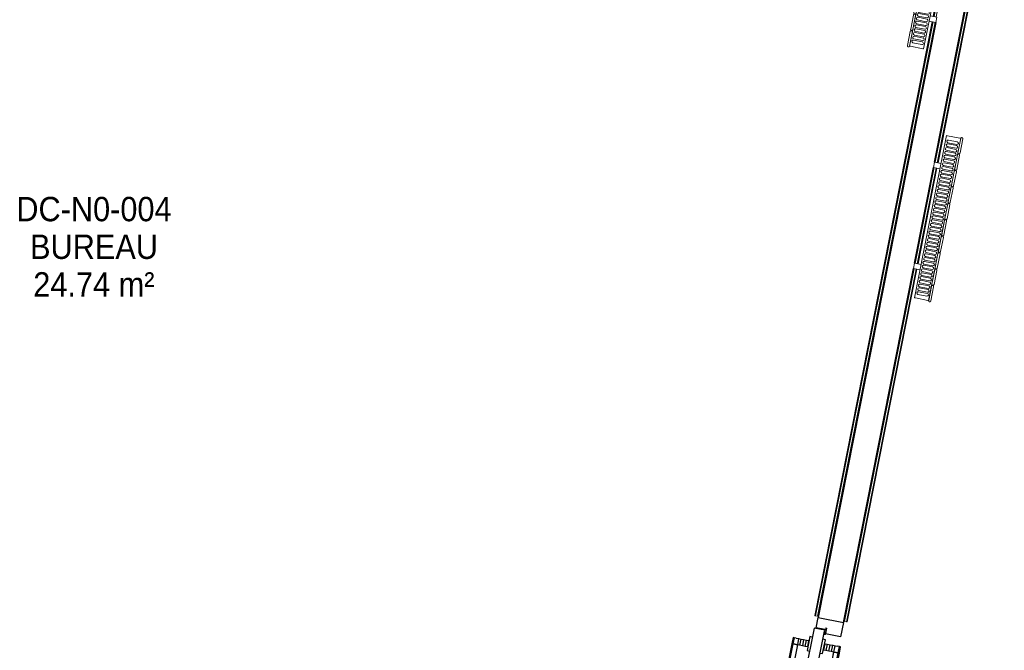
# Model space of a CAD drawing. Header units: millimetres. Extents: x 1293 to 60335, y -36590 to 4541.
# Tile 51 of 65: x 36813 to 40442, y -19299 to -16973. Entities that reach past the tile are written whole.
import ezdxf

# ---------------------------------------------------------------- set-up
doc = ezdxf.new("R2010")
doc.units = ezdxf.units.MM
for name, color, linetype, lineweight in [('A-AREA-IDEN', 7, 'Continuous', 30), ('A-DOOR', 7, 'Continuous', 25), ('A-FLOR-HRAL', 7, 'Continuous', 18), ('BATIEMENT', 7, 'Continuous', 18), ('BATIMENT', 7, 'Continuous', 25), ('ELEMENTS DETAILS', 7, 'Continuous', 18), ('EQP CVC', 7, 'Continuous', 18), ('EQP SPE', 7, 'Continuous', 18), ('SOLS', 7, 'Continuous', 25)]:
    doc.layers.add(name, color=color, linetype=linetype, lineweight=lineweight)
doc.styles.add('Arial_1', font='arial.ttf', dxfattribs={"width": 0.9, "height": 90})

# ---------------------------------------------------------------- blocks, each defined once
blk = doc.blocks.new('PRT_SIMPLE_HUI_58x68x48 - PRT_BOIS_1V_930x2040x40-V8-2021_015_1111_DCE_1_50_N0 FINI_CVC_PAC')
at = {"layer": 'ELEMENTS DETAILS', "lineweight": 25}
h = blk.add_hatch(color=256, dxfattribs=at)
h.paths.add_polyline_path([(-483.8, -9.7), (-489, -8), (-508.5, -8), (-508.5, -11.5), (-502, -11.5), (-502.2, -10.2), (-505.2, -10.2), (-505.2, -9.3), (-488.2, -9.5), (-485.1, -10.6)])
h.paths.add_polyline_path([(-483.8, -9.7), (-485.1, -11.7), (-496.1, -13.2), (-500.5, -13.2), (-500.5, -14.5), (-495.8, -14.5), (-483.8, -12.8), (-483.8, -10.4)])
h = blk.add_hatch(color=256, dxfattribs=at)
h.paths.add_polyline_path([(413.8, -9.7), (413.8, -12.8), (426.3, -14.5), (430.5, -14.5), (430.2, -13.2), (425.7, -13.1), (415.1, -11.7), (414.5, -10.7)])
h.paths.add_polyline_path([(438.5, -8), (418.5, -8), (413.8, -9.7), (415.1, -10.6), (418.8, -9.3), (435.2, -9.6), (435.2, -10.2), (432, -10.2), (432, -11.5), (438.5, -11.5), (438.5, -8.7)])
at = {"layer": 'A-DOOR'}
for p, q in [((-499.5, -14.5), (-499.5, -54.5)), ((426, -14.5), (-496, -14.5)), ((430.5, -54.5), (430.5, -14.5)), ((-499.5, -54.5), (430.5, -54.5)), ((417, -54.5), (417, -977.5))]:
    blk.add_line(p, q, dxfattribs=at)
at = {"layer": 'BATIMENT'}
for p, q in [((-427.1, 55), (-450.6, 55)), ((-450.6, 55), (-450.6, 54.5)), ((-450.6, 54.5), (-450.6, 50.4)), ((-427.1, 54.5), (-450.6, 54.5)), ((-450.6, 50.4), (-450.6, 43.3)), ((-427.1, 50.4), (-450.6, 50.4)), ((-450.6, 34), (-450.6, 43.3)), ((-319.6, 55), (-427.1, 55)), ((-427.1, 55), (-427.1, 54.5)), ((-427.1, 54.5), (-427.1, 55)), ((-427.1, 54.5), (-427.1, 50.4)), ((-319.6, 54.5), (-427.1, 54.5)), ((-427.1, 50.4), (-427.1, 54.5)), ((-427.1, 50.4), (-427.1, 43.3)), ((-319.6, 50.4), (-427.1, 50.4)), ((-427.1, 43.3), (-427.1, 50.4)), ((-427.1, 34), (-427.1, 43.3)), ((-427.1, 43.3), (-427.1, 34)), ((-319.6, 54.5), (-319.6, 55)), ((-319.6, 50.4), (-319.6, 54.5)), ((-319.6, 43.3), (-319.6, 50.4)), ((-319.6, 43.3), (-319.6, 34)), ((-450.6, 25.6), (-450.6, 34)), ((-427.1, 34), (-450.6, 34)), ((-450.6, 15.2), (-450.6, 25.6)), ((-427.1, 25.6), (-450.6, 25.6)), ((-450.6, 4.4), (-450.6, 15.2)), ((-427.1, 15.2), (-450.6, 15.2)), ((-450.6, -4), (-450.6, 4.4)), ((-450.6, 4.4), (-427.1, 4.4)), ((-427.1, 32.8), (-427.1, 34)), ((-319.6, 34), (-427.1, 34)), ((-427.1, 34), (-427.1, 25.6)), ((-427.1, 32.8), (-319.6, 32.8)), ((-427.1, 25.6), (-427.1, 15.2)), ((-427.1, 15.2), (-427.1, 4.4)), ((-427.1, 4.4), (-427.1, -4)), ((-319.6, 34), (-319.6, 32.8)), ((-465.6, -5.5), (-465.6, -14.5)), ((-413.4, -5.5), (-465.6, -5.5)), ((-450.6, -4), (-450.6, -5)), ((-450.6, -5), (-427.1, -5)), ((-427.1, -5), (-427.1, -4)), ((-413.4, -14.5), (-413.4, -5.5)), ((-465.6, -54.5), (-465.6, -63.5)), ((-465.6, -63.5), (-413.4, -63.5)), ((-427.1, -64), (-450.6, -64)), ((-450.6, -64), (-450.6, -65)), ((-450.6, -73.4), (-450.6, -65)), ((-427.1, -65), (-427.1, -64)), ((-427.1, -65), (-427.1, -73.4)), ((-413.4, -63.5), (-413.4, -54.5)), ((-450.6, -84.2), (-450.6, -73.4)), ((-427.1, -73.4), (-450.6, -73.4)), ((-450.6, -94.6), (-450.6, -84.2)), ((-450.6, -84.2), (-427.1, -84.2)), ((-450.6, -103), (-450.6, -94.6)), ((-450.6, -94.6), (-427.1, -94.6)), ((-450.6, -112.3), (-450.6, -103)), ((-450.6, -103), (-427.1, -103)), ((-427.1, -73.4), (-427.1, -84.2)), ((-427.1, -84.2), (-427.1, -94.6)), ((-427.1, -94.6), (-427.1, -103)), ((-427.1, -103), (-427.1, -101.8)), ((-319.6, -101.8), (-427.1, -101.8)), ((-427.1, -112.3), (-427.1, -103)), ((-427.1, -103), (-319.6, -103)), ((-427.1, -103), (-427.1, -112.3)), ((-319.6, -101.8), (-319.6, -103)), ((-319.6, -103), (-319.6, -112.3)), ((-450.6, -112.3), (-450.6, -119.4)), ((-450.6, -119.4), (-450.6, -123.5)), ((-450.6, -119.4), (-427.1, -119.4)), ((-450.6, -123.5), (-450.6, -124)), ((-450.6, -123.5), (-427.1, -123.5)), ((-450.6, -124), (-427.1, -124)), ((-427.1, -112.3), (-427.1, -119.4)), ((-427.1, -119.4), (-427.1, -112.3)), ((-427.1, -119.4), (-427.1, -123.5)), ((-427.1, -119.4), (-319.6, -119.4)), ((-427.1, -123.5), (-427.1, -119.4)), ((-427.1, -123.5), (-427.1, -124)), ((-427.1, -123.5), (-319.6, -123.5)), ((-427.1, -124), (-427.1, -123.5)), ((-427.1, -124), (-319.6, -124)), ((-319.6, -119.4), (-319.6, -112.3)), ((-319.6, -123.5), (-319.6, -119.4)), ((-319.6, -124), (-319.6, -123.5))]:
    blk.add_line(p, q, dxfattribs=at)
for radius, start, end in [(9.12, 155.8208, 180), (9.12, 180, 204.1792), (7.5, 360, 180), (7.5, 180, 360), (7.5, 180, 210), (7.5, 135, 165), (7.5, 210.0958, 240), (9.12, 111.9887, 120), (7.5, 60, 120), (7.5, 270, 0), (9.12, 60, 68.0113), (7.5, 0, 30), (9.12, 0, 24.1792), (9.12, 240, 248.0113)]:
    blk.add_arc((429, -65.5), radius, start, end, dxfattribs=at)
at = {"layer": 'ELEMENTS DETAILS'}
for p, q in [((-488.5, -8), (-508.5, -8)), ((-508.5, -8), (-508.5, -11.5)), ((-508.5, -11.5), (-502, -11.5)), ((-505.2, -10.2), (-505.2, -9.3)), ((-505.2, -9.3), (-488.7, -9.3)), ((-502, -10.2), (-505.2, -10.2)), ((-502, -11.5), (-502, -10.2)), ((-496.1, -13.2), (-500.5, -13.2)), ((-500.5, -13.2), (-500.5, -14.5)), ((-500.5, -14.5), (-496, -14.5)), ((-485.1, -11.7), (-496.1, -13.2)), ((-496, -14.5), (-483.8, -12.8)), ((-488.7, -9.3), (-485.1, -10.6)), ((-483.8, -9.7), (-488.5, -8)), ((-485.1, -10.6), (-485.1, -11.7)), ((-483.8, -12.8), (-483.8, -9.7)), ((418.5, -8), (413.8, -9.7)), ((413.8, -9.7), (413.8, -12.8)), ((413.8, -12.8), (426, -14.5)), ((415.1, -10.6), (418.7, -9.3)), ((415.1, -11.7), (415.1, -10.6)), ((426.1, -13.2), (415.1, -11.7)), ((438.5, -8), (418.5, -8)), ((418.7, -9.3), (435.2, -9.3)), ((426, -14.5), (430.5, -14.5)), ((430.5, -13.2), (426.1, -13.2)), ((430.5, -14.5), (430.5, -13.2)), ((435.2, -10.2), (432, -10.2)), ((432, -10.2), (432, -11.5)), ((432, -11.5), (438.5, -11.5)), ((435.2, -9.3), (435.2, -10.2)), ((438.5, -11.5), (438.5, -8))]:
    blk.add_line(p, q, dxfattribs=at)
at = {"layer": 'EQP SPE'}
for p, q in [((430.5, -54.5), (403.5, -54.5)), ((430.5, -40.5), (430.5, -54.5))]:
    blk.add_line(p, q, dxfattribs=at)
blk = doc.blocks.new('Garde-corps - Garde-corps-506286-2021_015_1111_DCE_1_50_N0 FINI_CVC_PAC')
at = {"layer": 'A-FLOR-HRAL'}
for p, q in [((1382.3, -16246), (1314.7, -16588.2)), ((1383.9, -16246.3), (1316.3, -16588.5)), ((1385.6, -16246.5), (1318, -16588.8)), ((1392.7, -16247.6), (1325, -16590.2)), ((1395.6, -16248.2), (1392.7, -16247.6)), ((1310.8, -16607.8), (1241, -16960.9)), ((1312.4, -16608.1), (1242.6, -16961.3)), ((1314.1, -16608.4), (1244.3, -16961.6)), ((1321.1, -16609.8), (1251.3, -16963)), ((1237.1, -16980.6), (804.2, -19171.2)), ((1238.7, -16980.9), (805.8, -19171.5)), ((1240.5, -16981.2), (807.5, -19171.8)), ((1247.4, -16982.6), (814.5, -19173.2)), ((804.2, -19171.2), (805.8, -19171.5)), ((807.5, -19171.8), (805.8, -19171.5)), ((814.5, -19173.2), (807.5, -19171.8)), ((814.5, -19173.2), (817.5, -19173.8))]:
    blk.add_line(p, q, dxfattribs=at)
blk = doc.blocks.new('Garde-corps - Garde-corps-512182-2021_015_1111_DCE_1_50_N0 FINI_CVC_PAC')
at = {"layer": 'A-FLOR-HRAL'}
for p, q in [((1248.3, -17499.4), (1492.4, -16263.9)), ((1255.3, -17500.8), (1499.4, -16265.3)), ((1257, -17501.1), (1501.1, -16265.6)), ((1258.6, -17501.4), (1502.8, -16265.9)), ((1492.4, -16263.9), (1489.5, -16263.3)), ((1492.4, -16263.9), (1499.4, -16265.3)), ((1499.4, -16265.3), (1501.1, -16265.6)), ((1502.8, -16265.9), (1501.1, -16265.6)), ((1174.6, -17872.2), (1244.4, -17519)), ((1181.6, -17873.6), (1251.4, -17520.4)), ((1183.3, -17873.9), (1253.1, -17520.7)), ((1184.9, -17874.2), (1254.7, -17521)), ((913.7, -19192.3), (1170.7, -17891.8)), ((920.7, -19193.7), (1177.7, -17893.2)), ((922.4, -19194), (1179.4, -17893.5)), ((924, -19194.3), (1181, -17893.8)), ((910.8, -19191.7), (913.7, -19192.3)), ((920.7, -19193.7), (913.7, -19192.3)), ((922.4, -19194), (920.7, -19193.7)), ((922.4, -19194), (924, -19194.3))]:
    blk.add_line(p, q, dxfattribs=at)
blk = doc.blocks.new('B02_ARC_rvt-1-2021_015_1111_DCE_1_50_N0 FINI_CVC_PAC')
at = {"layer": 'BATIEMENT', "lineweight": 25}
for p, q in [((1245.3, -17498.8), (1501.1, -16204.4)), ((1250.4, -16983.2), (816.6, -19178.4)), ((1171.7, -17871.6), (1241.5, -17518.4)), ((909.8, -19196.8), (1167.8, -17891.2)), ((816.6, -19178.4), (909.8, -19196.8))]:
    blk.add_line(p, q, dxfattribs=at)
at = {"layer": 'SOLS'}
for p, q in [((809.1, -19216), (816.6, -19178.4)), ((841.5, -19222.4), (809.1, -19216)), ((841.2, -19223.9), (841.5, -19222.4)), ((909.8, -19196.8), (899.4, -19249.1)), ((839.8, -19237.4), (838.6, -19237.1)), ((843.1, -19238), (841.1, -19237.6)), ((899.4, -19249.1), (844.4, -19238.3))]:
    blk.add_line(p, q, dxfattribs=at)
at = {"layer": 'BATIEMENT', "lineweight": 18}
for name in ['Garde-corps - Garde-corps-506286-2021_015_1111_DCE_1_50_N0 FINI_CVC_PAC', 'Garde-corps - Garde-corps-512182-2021_015_1111_DCE_1_50_N0 FINI_CVC_PAC']:
    blk.add_blockref(name, (0, 0), dxfattribs=at)
at = {"layer": 'BATIMENT', "lineweight": 18, "rotation": 258.8212149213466}
blk.add_blockref('PRT_SIMPLE_HUI_58x68x48 - PRT_BOIS_1V_930x2040x40-V8-2021_015_1111_DCE_1_50_N0 FINI_CVC_PAC', (758.4, -19717.7), dxfattribs=at)
blk = doc.blocks.new('202_RADIATEUR GENERIQUE - Type-1480591-2021_015_1111_DCE_1_50_N0 FINI_CVC_PAC')
at = {"layer": 'EQP CVC'}
for p, q in [((-200, 0), (-200, -25)), ((-180, -25), (-180, 0)), ((305, -25), (-305, -25)), ((-305, -25), (-305, -28)), ((-305, -75), (-305, -28)), ((-290, -68), (-290, -35)), ((-280, -35), (-280, -68)), ((-275.7, -68), (-275.7, -35)), ((-265.8, -35), (-265.8, -68)), ((-261.5, -68), (-261.5, -35)), ((-251.5, -35), (-251.5, -68)), ((-247.2, -68), (-247.2, -35)), ((-237.3, -35), (-237.3, -68)), ((-233, -68), (-233, -35)), ((-223, -35), (-223, -68)), ((-218.7, -68), (-218.7, -35)), ((-208.8, -35), (-208.8, -68)), ((-204.5, -68), (-204.5, -35)), ((-180, 0), (-200, 0)), ((-194.5, -35), (-194.5, -68)), ((-190.2, -68), (-190.2, -35)), ((-180.3, -35), (-180.3, -68)), ((-176, -68), (-176, -35)), ((-166, -35), (-166, -68)), ((-161.7, -68), (-161.7, -35)), ((-151.8, -35), (-151.8, -68)), ((-147.5, -68), (-147.5, -35)), ((-137.5, -35), (-137.5, -68)), ((-133.2, -68), (-133.2, -35)), ((-123.3, -35), (-123.3, -68)), ((-119, -68), (-119, -35)), ((-109, -35), (-109, -68)), ((-104.7, -68), (-104.7, -35)), ((-94.8, -35), (-94.8, -68)), ((-90.5, -68), (-90.5, -35)), ((-80.5, -35), (-80.5, -68)), ((-76.2, -68), (-76.2, -35)), ((-66.3, -35), (-66.3, -68)), ((-62, -68), (-62, -35)), ((-52, -35), (-52, -68)), ((-47.7, -68), (-47.7, -35)), ((-37.8, -35), (-37.8, -68)), ((-33.5, -68), (-33.5, -35)), ((-23.5, -35), (-23.5, -68)), ((-19.2, -68), (-19.2, -35)), ((-9.3, -35), (-9.3, -68)), ((-5, -68), (-5, -35)), ((5, -35), (5, -68)), ((9.3, -68), (9.3, -35)), ((19.2, -35), (19.2, -68)), ((23.5, -68), (23.5, -35)), ((33.5, -35), (33.5, -68)), ((37.8, -68), (37.8, -35)), ((47.7, -35), (47.7, -68)), ((52, -68), (52, -35)), ((62, -35), (62, -68)), ((66.3, -68), (66.3, -35)), ((76.2, -35), (76.2, -68)), ((80.5, -68), (80.5, -35)), ((90.5, -35), (90.5, -68)), ((94.8, -68), (94.8, -35)), ((104.7, -35), (104.7, -68)), ((109, -68), (109, -35)), ((119, -35), (119, -68)), ((123.3, -68), (123.3, -35)), ((133.2, -35), (133.2, -68)), ((137.5, -68), (137.5, -35)), ((147.5, -35), (147.5, -68)), ((151.8, -68), (151.8, -35)), ((161.7, -35), (161.7, -68)), ((166, -68), (166, -35)), ((176, -35), (176, -68)), ((180, 0), (180, -25)), ((200, 0), (180, 0)), ((180.3, -68), (180.3, -35)), ((190.2, -35), (190.2, -68)), ((194.5, -68), (194.5, -35)), ((200, -25), (200, 0)), ((204.5, -35), (204.5, -68)), ((208.8, -68), (208.8, -35)), ((218.7, -35), (218.7, -68)), ((223, -68), (223, -35)), ((233, -35), (233, -68)), ((237.3, -68), (237.3, -35)), ((247.2, -35), (247.2, -68)), ((251.5, -68), (251.5, -35)), ((261.5, -35), (261.5, -68)), ((265.8, -68), (265.8, -35)), ((275.7, -35), (275.7, -68)), ((280, -68), (280, -35)), ((290, -35), (290, -68)), ((305, -28), (305, -25)), ((305, -28), (305, -75)), ((-305, -75), (-305, -78)), ((-305, -78), (305, -78)), ((-251.5, -78), (-304.5, -78)), ((-304.5, -86), (-251.5, -86)), ((-189.7, -78), (-242.7, -78)), ((-242.7, -86), (-189.7, -86)), ((-127.9, -78), (-180.9, -78)), ((-180.9, -86), (-127.9, -86)), ((-66.2, -78), (-119.2, -78)), ((-119.2, -86), (-66.2, -86)), ((-4.4, -78), (-57.4, -78)), ((-57.4, -86), (-4.4, -86)), ((57.4, -78), (4.4, -78)), ((4.4, -86), (57.4, -86)), ((119.2, -78), (66.2, -78)), ((66.2, -86), (119.2, -86)), ((180.9, -78), (127.9, -78)), ((127.9, -86), (180.9, -86)), ((242.7, -78), (189.7, -78)), ((189.7, -86), (242.7, -86)), ((304.5, -78), (251.5, -78)), ((251.5, -86), (304.5, -86)), ((305, -78), (305, -75))]:
    blk.add_line(p, q, dxfattribs=at)
for centre, start, end in [((-285, -35), 360, 180), ((-270.7, -35), 360, 180), ((-256.5, -35), 360, 180), ((-242.2, -35), 360, 180), ((-228, -35), 360, 180), ((-213.7, -35), 360, 180), ((-199.5, -35), 360, 180), ((-185.2, -35), 360, 180), ((-171, -35), 360, 180), ((-156.7, -35), 360, 180), ((-142.5, -35), 360, 180), ((-128.2, -35), 360, 180), ((-114, -35), 360, 180), ((-99.7, -35), 360, 180), ((-85.5, -35), 360, 180), ((-71.2, -35), 360, 180), ((-57, -35), 360, 180), ((-42.7, -35), 360, 180), ((-28.5, -35), 360, 180), ((-14.2, -35), 360, 180), ((0, -35), 360, 180), ((14.3, -35), 360, 180), ((28.5, -35), 360, 180), ((42.8, -35), 360, 180), ((57, -35), 360, 180), ((71.3, -35), 360, 180), ((85.5, -35), 360, 180), ((99.8, -35), 360, 180), ((114, -35), 360, 180), ((128.3, -35), 360, 180), ((142.5, -35), 360, 180), ((156.8, -35), 360, 180), ((171, -35), 360, 180), ((185.3, -35), 360, 180), ((199.5, -35), 360, 180), ((213.8, -35), 360, 180), ((228, -35), 360, 180), ((242.3, -35), 360, 180), ((256.5, -35), 360, 180), ((270.8, -35), 360, 180), ((285, -35), 360, 180), ((-285, -68), 180, 360), ((-270.7, -68), 180, 360), ((-256.5, -68), 180, 360), ((-242.2, -68), 180, 360), ((-228, -68), 180, 360), ((-213.7, -68), 180, 360), ((-199.5, -68), 180, 360), ((-185.2, -68), 180, 360), ((-171, -68), 180, 360), ((-156.7, -68), 180, 360), ((-142.5, -68), 180, 360), ((-128.2, -68), 180, 360), ((-114, -68), 180, 360), ((-99.7, -68), 180, 360), ((-85.5, -68), 180, 360), ((-71.2, -68), 180, 360), ((-57, -68), 180, 360), ((-42.7, -68), 180, 360), ((-28.5, -68), 180, 360), ((-14.2, -68), 180, 360), ((0, -68), 180, 360), ((14.3, -68), 180, 360), ((28.5, -68), 180, 360), ((42.8, -68), 180, 360), ((57, -68), 180, 360), ((71.3, -68), 180, 360), ((85.5, -68), 180, 360), ((99.8, -68), 180, 360), ((114, -68), 180, 360), ((128.3, -68), 180, 360), ((142.5, -68), 180, 360), ((156.8, -68), 180, 360), ((171, -68), 180, 360), ((185.3, -68), 180, 360), ((199.5, -68), 180, 360), ((213.8, -68), 180, 360), ((228, -68), 180, 360), ((242.3, -68), 180, 360), ((256.5, -68), 180, 360), ((270.8, -68), 180, 360), ((285, -68), 180, 360)]:
    blk.add_arc(centre, 5, start, end, dxfattribs=at)
for points, knots in [([(-305.3, -78.1), (-305.5, -78.1), (-305.9, -78.2), (-306.3, -78.4), (-306.6, -78.6), (-306.7, -78.7), (-306.9, -78.8), (-307.1, -78.9), (-307.2, -79.1), (-307.4, -79.2), (-307.6, -79.4), (-307.7, -79.6), (-307.8, -79.8), (-308, -80), (-308.1, -80.2), (-308.2, -80.4), (-308.3, -80.7), (-308.4, -80.9), (-308.4, -81.2), (-308.5, -81.5), (-308.5, -81.8), (-308.5, -82)], [0.1428571, 0.1428571, 0.1428571, 0.1428571, 0.2857143, 0.3571429, 0.3928571, 0.4285714, 0.4642857, 0.5, 0.5357143, 0.5714286, 0.6071429, 0.6428571, 0.6785714, 0.7142857, 0.75, 0.7857143, 0.8214286, 0.8571429, 0.8928571, 0.9285714, 1, 1, 1, 1]), ([(-308.5, -82), (-308.5, -82.2), (-308.5, -82.5), (-308.4, -82.8), (-308.4, -83.1), (-308.3, -83.3), (-308.2, -83.6), (-308.1, -83.8), (-308, -84), (-307.8, -84.2), (-307.7, -84.4), (-307.6, -84.6), (-307.4, -84.8), (-307.2, -84.9), (-307, -85.1), (-306.8, -85.3), (-306.6, -85.4), (-306.3, -85.6), (-305.9, -85.8), (-305.3, -86), (-304.8, -86), (-304.5, -86)], [0, 0, 0, 0, 0.071429, 0.107143, 0.142857, 0.178571, 0.214286, 0.25, 0.285714, 0.321429, 0.357143, 0.392857, 0.428571, 0.464286, 0.5, 0.571429, 0.607143, 0.642857, 0.714286, 0.857143, 1, 1, 1, 1]), ([(-247.5, -82), (-247.5, -81.8), (-247.5, -81.5), (-247.6, -81.2), (-247.6, -80.9), (-247.7, -80.7), (-247.8, -80.4), (-247.9, -80.2), (-248, -80), (-248.2, -79.8), (-248.3, -79.6), (-248.4, -79.4), (-248.6, -79.2), (-248.8, -79.1), (-249, -78.9), (-249.2, -78.7), (-249.4, -78.6), (-249.7, -78.4), (-250.1, -78.2), (-250.7, -78), (-251.2, -78), (-251.5, -78)], [0, 0, 0, 0, 0.071429, 0.107143, 0.142857, 0.178571, 0.214286, 0.25, 0.285714, 0.321429, 0.357143, 0.392857, 0.428571, 0.464286, 0.5, 0.571429, 0.607143, 0.642857, 0.714286, 0.857143, 1, 1, 1, 1]), ([(-251.5, -86), (-251.2, -86), (-250.7, -86), (-250.1, -85.8), (-249.7, -85.6), (-249.4, -85.4), (-249.3, -85.3), (-249.1, -85.2), (-248.9, -85.1), (-248.8, -84.9), (-248.6, -84.8), (-248.4, -84.6), (-248.3, -84.4), (-248.2, -84.2), (-248, -84), (-247.9, -83.8), (-247.8, -83.6), (-247.7, -83.3), (-247.6, -83.1), (-247.6, -82.8), (-247.5, -82.5), (-247.5, -82.2), (-247.5, -82)], [0, 0, 0, 0, 0.142857, 0.285714, 0.357143, 0.392857, 0.428571, 0.464286, 0.5, 0.535714, 0.571429, 0.607143, 0.642857, 0.678571, 0.714286, 0.75, 0.785714, 0.821429, 0.857143, 0.892857, 0.928571, 1, 1, 1, 1]), ([(-242.7, -78), (-243, -78), (-243.5, -78), (-244.1, -78.2), (-244.6, -78.4), (-244.8, -78.6), (-245, -78.7), (-245.1, -78.8), (-245.3, -78.9), (-245.5, -79.1), (-245.6, -79.2), (-245.8, -79.4), (-245.9, -79.6), (-246.1, -79.8), (-246.2, -80), (-246.3, -80.2), (-246.4, -80.4), (-246.5, -80.7), (-246.6, -80.9), (-246.6, -81.2), (-246.7, -81.5), (-246.7, -81.8), (-246.7, -82)], [0, 0, 0, 0, 0.142857, 0.285714, 0.357143, 0.392857, 0.428571, 0.464286, 0.5, 0.535714, 0.571429, 0.607143, 0.642857, 0.678571, 0.714286, 0.75, 0.785714, 0.821429, 0.857143, 0.892857, 0.928571, 1, 1, 1, 1]), ([(-246.7, -82), (-246.7, -82.2), (-246.7, -82.5), (-246.6, -82.8), (-246.6, -83.1), (-246.5, -83.3), (-246.4, -83.6), (-246.3, -83.8), (-246.2, -84), (-246.1, -84.2), (-245.9, -84.4), (-245.8, -84.6), (-245.6, -84.8), (-245.5, -84.9), (-245.3, -85.1), (-245, -85.3), (-244.8, -85.4), (-244.6, -85.6), (-244.1, -85.8), (-243.5, -86), (-243, -86), (-242.7, -86)], [0, 0, 0, 0, 0.071429, 0.107143, 0.142857, 0.178571, 0.214286, 0.25, 0.285714, 0.321429, 0.357143, 0.392857, 0.428571, 0.464286, 0.5, 0.571429, 0.607143, 0.642857, 0.714286, 0.857143, 1, 1, 1, 1]), ([(-185.7, -82), (-185.7, -81.8), (-185.7, -81.5), (-185.8, -81.2), (-185.9, -80.9), (-185.9, -80.7), (-186, -80.4), (-186.1, -80.2), (-186.3, -80), (-186.4, -79.8), (-186.5, -79.6), (-186.7, -79.4), (-186.8, -79.2), (-187, -79.1), (-187.2, -78.9), (-187.4, -78.7), (-187.7, -78.6), (-187.9, -78.4), (-188.3, -78.2), (-189, -78), (-189.5, -78), (-189.7, -78)], [0, 0, 0, 0, 0.071429, 0.107143, 0.142857, 0.178571, 0.214286, 0.25, 0.285714, 0.321429, 0.357143, 0.392857, 0.428571, 0.464286, 0.5, 0.571429, 0.607143, 0.642857, 0.714286, 0.857143, 1, 1, 1, 1]), ([(-189.7, -86), (-189.5, -86), (-189, -86), (-188.3, -85.8), (-187.9, -85.6), (-187.7, -85.4), (-187.5, -85.3), (-187.3, -85.2), (-187.1, -85.1), (-187, -84.9), (-186.8, -84.8), (-186.7, -84.6), (-186.5, -84.4), (-186.4, -84.2), (-186.3, -84), (-186.1, -83.8), (-186, -83.6), (-185.9, -83.3), (-185.9, -83.1), (-185.8, -82.8), (-185.7, -82.5), (-185.7, -82.2), (-185.7, -82)], [0, 0, 0, 0, 0.142857, 0.285714, 0.357143, 0.392857, 0.428571, 0.464286, 0.5, 0.535714, 0.571429, 0.607143, 0.642857, 0.678571, 0.714286, 0.75, 0.785714, 0.821429, 0.857143, 0.892857, 0.928571, 1, 1, 1, 1]), ([(-180.9, -78), (-181.2, -78), (-181.7, -78), (-182.3, -78.2), (-182.8, -78.4), (-183, -78.6), (-183.2, -78.7), (-183.4, -78.8), (-183.5, -78.9), (-183.7, -79.1), (-183.8, -79.2), (-184, -79.4), (-184.1, -79.6), (-184.3, -79.8), (-184.4, -80), (-184.5, -80.2), (-184.6, -80.4), (-184.7, -80.7), (-184.8, -80.9), (-184.9, -81.2), (-184.9, -81.5), (-184.9, -81.8), (-184.9, -82)], [0, 0, 0, 0, 0.142857, 0.285714, 0.357143, 0.392857, 0.428571, 0.464286, 0.5, 0.535714, 0.571429, 0.607143, 0.642857, 0.678571, 0.714286, 0.75, 0.785714, 0.821429, 0.857143, 0.892857, 0.928571, 1, 1, 1, 1]), ([(-184.9, -82), (-184.9, -82.2), (-184.9, -82.5), (-184.9, -82.8), (-184.8, -83.1), (-184.7, -83.3), (-184.6, -83.6), (-184.5, -83.8), (-184.4, -84), (-184.3, -84.2), (-184.1, -84.4), (-184, -84.6), (-183.8, -84.8), (-183.7, -84.9), (-183.5, -85.1), (-183.2, -85.3), (-183, -85.4), (-182.8, -85.6), (-182.3, -85.8), (-181.7, -86), (-181.2, -86), (-180.9, -86)], [0, 0, 0, 0, 0.071429, 0.107143, 0.142857, 0.178571, 0.214286, 0.25, 0.285714, 0.321429, 0.357143, 0.392857, 0.428571, 0.464286, 0.5, 0.571429, 0.607143, 0.642857, 0.714286, 0.857143, 1, 1, 1, 1]), ([(-123.9, -82), (-123.9, -81.8), (-124, -81.5), (-124, -81.2), (-124.1, -80.9), (-124.2, -80.7), (-124.3, -80.4), (-124.4, -80.2), (-124.5, -80), (-124.6, -79.8), (-124.7, -79.6), (-124.9, -79.4), (-125, -79.2), (-125.2, -79.1), (-125.4, -78.9), (-125.6, -78.7), (-125.9, -78.6), (-126.1, -78.4), (-126.5, -78.2), (-127.2, -78), (-127.7, -78), (-127.9, -78)], [0, 0, 0, 0, 0.071429, 0.107143, 0.142857, 0.178571, 0.214286, 0.25, 0.285714, 0.321429, 0.357143, 0.392857, 0.428571, 0.464286, 0.5, 0.571429, 0.607143, 0.642857, 0.714286, 0.857143, 1, 1, 1, 1]), ([(-127.9, -86), (-127.7, -86), (-127.2, -86), (-126.5, -85.8), (-126.1, -85.6), (-125.9, -85.4), (-125.7, -85.3), (-125.5, -85.2), (-125.4, -85.1), (-125.2, -84.9), (-125, -84.8), (-124.9, -84.6), (-124.7, -84.4), (-124.6, -84.2), (-124.5, -84), (-124.4, -83.8), (-124.3, -83.6), (-124.2, -83.3), (-124.1, -83.1), (-124, -82.8), (-124, -82.5), (-123.9, -82.2), (-123.9, -82)], [0, 0, 0, 0, 0.142857, 0.285714, 0.357143, 0.392857, 0.428571, 0.464286, 0.5, 0.535714, 0.571429, 0.607143, 0.642857, 0.678571, 0.714286, 0.75, 0.785714, 0.821429, 0.857143, 0.892857, 0.928571, 1, 1, 1, 1]), ([(-119.2, -78), (-119.4, -78), (-119.9, -78), (-120.6, -78.2), (-121, -78.4), (-121.2, -78.6), (-121.4, -78.7), (-121.6, -78.8), (-121.7, -78.9), (-121.9, -79.1), (-122.1, -79.2), (-122.2, -79.4), (-122.4, -79.6), (-122.5, -79.8), (-122.6, -80), (-122.7, -80.2), (-122.9, -80.4), (-122.9, -80.7), (-123, -80.9), (-123.1, -81.2), (-123.1, -81.5), (-123.2, -81.8), (-123.2, -82)], [0, 0, 0, 0, 0.142857, 0.285714, 0.357143, 0.392857, 0.428571, 0.464286, 0.5, 0.535714, 0.571429, 0.607143, 0.642857, 0.678571, 0.714286, 0.75, 0.785714, 0.821429, 0.857143, 0.892857, 0.928571, 1, 1, 1, 1]), ([(-123.2, -82), (-123.2, -82.2), (-123.1, -82.5), (-123.1, -82.8), (-123, -83.1), (-122.9, -83.3), (-122.9, -83.6), (-122.7, -83.8), (-122.6, -84), (-122.5, -84.2), (-122.4, -84.4), (-122.2, -84.6), (-122.1, -84.8), (-121.9, -84.9), (-121.7, -85.1), (-121.5, -85.3), (-121.2, -85.4), (-121, -85.6), (-120.6, -85.8), (-119.9, -86), (-119.4, -86), (-119.2, -86)], [0, 0, 0, 0, 0.071429, 0.107143, 0.142857, 0.178571, 0.214286, 0.25, 0.285714, 0.321429, 0.357143, 0.392857, 0.428571, 0.464286, 0.5, 0.571429, 0.607143, 0.642857, 0.714286, 0.857143, 1, 1, 1, 1]), ([(-62.2, -82), (-62.2, -81.8), (-62.2, -81.5), (-62.2, -81.2), (-62.3, -80.9), (-62.4, -80.7), (-62.5, -80.4), (-62.6, -80.2), (-62.7, -80), (-62.8, -79.8), (-63, -79.6), (-63.1, -79.4), (-63.3, -79.2), (-63.4, -79.1), (-63.6, -78.9), (-63.9, -78.7), (-64.1, -78.6), (-64.3, -78.4), (-64.8, -78.2), (-65.4, -78), (-65.9, -78), (-66.2, -78)], [0, 0, 0, 0, 0.071429, 0.107143, 0.142857, 0.178571, 0.214286, 0.25, 0.285714, 0.321429, 0.357143, 0.392857, 0.428571, 0.464286, 0.5, 0.571429, 0.607143, 0.642857, 0.714286, 0.857143, 1, 1, 1, 1]), ([(-66.2, -86), (-65.9, -86), (-65.4, -86), (-64.8, -85.8), (-64.3, -85.6), (-64.1, -85.4), (-63.9, -85.3), (-63.8, -85.2), (-63.6, -85.1), (-63.4, -84.9), (-63.3, -84.8), (-63.1, -84.6), (-63, -84.4), (-62.8, -84.2), (-62.7, -84), (-62.6, -83.8), (-62.5, -83.6), (-62.4, -83.3), (-62.3, -83.1), (-62.2, -82.8), (-62.2, -82.5), (-62.2, -82.2), (-62.2, -82)], [0, 0, 0, 0, 0.142857, 0.285714, 0.357143, 0.392857, 0.428571, 0.464286, 0.5, 0.535714, 0.571429, 0.607143, 0.642857, 0.678571, 0.714286, 0.75, 0.785714, 0.821429, 0.857143, 0.892857, 0.928571, 1, 1, 1, 1]), ([(-57.4, -78), (-57.6, -78), (-58.2, -78), (-58.8, -78.2), (-59.2, -78.4), (-59.5, -78.6), (-59.6, -78.7), (-59.8, -78.8), (-60, -78.9), (-60.1, -79.1), (-60.3, -79.2), (-60.4, -79.4), (-60.6, -79.6), (-60.7, -79.8), (-60.9, -80), (-61, -80.2), (-61.1, -80.4), (-61.2, -80.7), (-61.2, -80.9), (-61.3, -81.2), (-61.4, -81.5), (-61.4, -81.8), (-61.4, -82)], [0, 0, 0, 0, 0.142857, 0.285714, 0.357143, 0.392857, 0.428571, 0.464286, 0.5, 0.535714, 0.571429, 0.607143, 0.642857, 0.678571, 0.714286, 0.75, 0.785714, 0.821429, 0.857143, 0.892857, 0.928571, 1, 1, 1, 1]), ([(-61.4, -82), (-61.4, -82.2), (-61.4, -82.5), (-61.3, -82.8), (-61.2, -83.1), (-61.2, -83.3), (-61.1, -83.6), (-61, -83.8), (-60.9, -84), (-60.7, -84.2), (-60.6, -84.4), (-60.4, -84.6), (-60.3, -84.8), (-60.1, -84.9), (-59.9, -85.1), (-59.7, -85.3), (-59.5, -85.4), (-59.2, -85.6), (-58.8, -85.8), (-58.2, -86), (-57.6, -86), (-57.4, -86)], [0, 0, 0, 0, 0.071429, 0.107143, 0.142857, 0.178571, 0.214286, 0.25, 0.285714, 0.321429, 0.357143, 0.392857, 0.428571, 0.464286, 0.5, 0.571429, 0.607143, 0.642857, 0.714286, 0.857143, 1, 1, 1, 1]), ([(-0.4, -82), (-0.4, -81.8), (-0.4, -81.5), (-0.5, -81.2), (-0.5, -80.9), (-0.6, -80.7), (-0.7, -80.4), (-0.8, -80.2), (-0.9, -80), (-1.1, -79.8), (-1.2, -79.6), (-1.3, -79.4), (-1.5, -79.2), (-1.6, -79.1), (-1.9, -78.9), (-2.1, -78.7), (-2.3, -78.6), (-2.6, -78.4), (-3, -78.2), (-3.6, -78), (-4.1, -78), (-4.4, -78)], [0, 0, 0, 0, 0.071429, 0.107143, 0.142857, 0.178571, 0.214286, 0.25, 0.285714, 0.321429, 0.357143, 0.392857, 0.428571, 0.464286, 0.5, 0.571429, 0.607143, 0.642857, 0.714286, 0.857143, 1, 1, 1, 1]), ([(-4.4, -86), (-4.1, -86), (-3.6, -86), (-3, -85.8), (-2.6, -85.6), (-2.3, -85.4), (-2.1, -85.3), (-2, -85.2), (-1.8, -85.1), (-1.6, -84.9), (-1.5, -84.8), (-1.3, -84.6), (-1.2, -84.4), (-1.1, -84.2), (-0.9, -84), (-0.8, -83.8), (-0.7, -83.6), (-0.6, -83.3), (-0.5, -83.1), (-0.5, -82.8), (-0.4, -82.5), (-0.4, -82.2), (-0.4, -82)], [0, 0, 0, 0, 0.142857, 0.285714, 0.357143, 0.392857, 0.428571, 0.464286, 0.5, 0.535714, 0.571429, 0.607143, 0.642857, 0.678571, 0.714286, 0.75, 0.785714, 0.821429, 0.857143, 0.892857, 0.928571, 1, 1, 1, 1]), ([(4.4, -78), (4.1, -78), (3.6, -78), (3, -78.2), (2.6, -78.4), (2.3, -78.6), (2.1, -78.7), (2, -78.8), (1.8, -78.9), (1.6, -79.1), (1.5, -79.2), (1.3, -79.4), (1.2, -79.6), (1.1, -79.8), (0.9, -80), (0.8, -80.2), (0.7, -80.4), (0.6, -80.7), (0.5, -80.9), (0.5, -81.2), (0.4, -81.5), (0.4, -81.8), (0.4, -82)], [0, 0, 0, 0, 0.142857, 0.285714, 0.357143, 0.392857, 0.428571, 0.464286, 0.5, 0.535714, 0.571429, 0.607143, 0.642857, 0.678571, 0.714286, 0.75, 0.785714, 0.821429, 0.857143, 0.892857, 0.928571, 1, 1, 1, 1]), ([(0.4, -82), (0.4, -82.2), (0.4, -82.5), (0.5, -82.8), (0.5, -83.1), (0.6, -83.3), (0.7, -83.6), (0.8, -83.8), (0.9, -84), (1.1, -84.2), (1.2, -84.4), (1.3, -84.6), (1.5, -84.8), (1.6, -84.9), (1.9, -85.1), (2.1, -85.3), (2.3, -85.4), (2.6, -85.6), (3, -85.8), (3.6, -86), (4.1, -86), (4.4, -86)], [0, 0, 0, 0, 0.071429, 0.107143, 0.142857, 0.178571, 0.214286, 0.25, 0.285714, 0.321429, 0.357143, 0.392857, 0.428571, 0.464286, 0.5, 0.571429, 0.607143, 0.642857, 0.714286, 0.857143, 1, 1, 1, 1]), ([(61.4, -82), (61.4, -81.8), (61.4, -81.5), (61.3, -81.2), (61.2, -80.9), (61.2, -80.7), (61.1, -80.4), (61, -80.2), (60.9, -80), (60.7, -79.8), (60.6, -79.6), (60.4, -79.4), (60.3, -79.2), (60.1, -79.1), (59.9, -78.9), (59.7, -78.7), (59.5, -78.6), (59.2, -78.4), (58.8, -78.2), (58.2, -78), (57.6, -78), (57.4, -78)], [0, 0, 0, 0, 0.071429, 0.107143, 0.142857, 0.178571, 0.214286, 0.25, 0.285714, 0.321429, 0.357143, 0.392857, 0.428571, 0.464286, 0.5, 0.571429, 0.607143, 0.642857, 0.714286, 0.857143, 1, 1, 1, 1]), ([(57.4, -86), (57.6, -86), (58.2, -86), (58.8, -85.8), (59.2, -85.6), (59.5, -85.4), (59.6, -85.3), (59.8, -85.2), (60, -85.1), (60.1, -84.9), (60.3, -84.8), (60.4, -84.6), (60.6, -84.4), (60.7, -84.2), (60.9, -84), (61, -83.8), (61.1, -83.6), (61.2, -83.3), (61.2, -83.1), (61.3, -82.8), (61.4, -82.5), (61.4, -82.2), (61.4, -82)], [0, 0, 0, 0, 0.142857, 0.285714, 0.357143, 0.392857, 0.428571, 0.464286, 0.5, 0.535714, 0.571429, 0.607143, 0.642857, 0.678571, 0.714286, 0.75, 0.785714, 0.821429, 0.857143, 0.892857, 0.928571, 1, 1, 1, 1]), ([(66.2, -78), (65.9, -78), (65.4, -78), (64.8, -78.2), (64.3, -78.4), (64.1, -78.6), (63.9, -78.7), (63.8, -78.8), (63.6, -78.9), (63.4, -79.1), (63.3, -79.2), (63.1, -79.4), (63, -79.6), (62.8, -79.8), (62.7, -80), (62.6, -80.2), (62.5, -80.4), (62.4, -80.7), (62.3, -80.9), (62.2, -81.2), (62.2, -81.5), (62.2, -81.8), (62.2, -82)], [0, 0, 0, 0, 0.142857, 0.285714, 0.357143, 0.392857, 0.428571, 0.464286, 0.5, 0.535714, 0.571429, 0.607143, 0.642857, 0.678571, 0.714286, 0.75, 0.785714, 0.821429, 0.857143, 0.892857, 0.928571, 1, 1, 1, 1]), ([(62.2, -82), (62.2, -82.2), (62.2, -82.5), (62.2, -82.8), (62.3, -83.1), (62.4, -83.3), (62.5, -83.6), (62.6, -83.8), (62.7, -84), (62.8, -84.2), (63, -84.4), (63.1, -84.6), (63.3, -84.8), (63.4, -84.9), (63.6, -85.1), (63.9, -85.3), (64.1, -85.4), (64.3, -85.6), (64.8, -85.8), (65.4, -86), (65.9, -86), (66.2, -86)], [0, 0, 0, 0, 0.071429, 0.107143, 0.142857, 0.178571, 0.214286, 0.25, 0.285714, 0.321429, 0.357143, 0.392857, 0.428571, 0.464286, 0.5, 0.571429, 0.607143, 0.642857, 0.714286, 0.857143, 1, 1, 1, 1]), ([(123.2, -82), (123.2, -81.8), (123.1, -81.5), (123.1, -81.2), (123, -80.9), (122.9, -80.7), (122.9, -80.4), (122.7, -80.2), (122.6, -80), (122.5, -79.8), (122.4, -79.6), (122.2, -79.4), (122.1, -79.2), (121.9, -79.1), (121.7, -78.9), (121.5, -78.7), (121.2, -78.6), (121, -78.4), (120.6, -78.2), (119.9, -78), (119.4, -78), (119.2, -78)], [0, 0, 0, 0, 0.071429, 0.107143, 0.142857, 0.178571, 0.214286, 0.25, 0.285714, 0.321429, 0.357143, 0.392857, 0.428571, 0.464286, 0.5, 0.571429, 0.607143, 0.642857, 0.714286, 0.857143, 1, 1, 1, 1]), ([(119.2, -86), (119.4, -86), (119.9, -86), (120.6, -85.8), (121, -85.6), (121.2, -85.4), (121.4, -85.3), (121.6, -85.2), (121.7, -85.1), (121.9, -84.9), (122.1, -84.8), (122.2, -84.6), (122.4, -84.4), (122.5, -84.2), (122.6, -84), (122.7, -83.8), (122.9, -83.6), (122.9, -83.3), (123, -83.1), (123.1, -82.8), (123.1, -82.5), (123.2, -82.2), (123.2, -82)], [0, 0, 0, 0, 0.142857, 0.285714, 0.357143, 0.392857, 0.428571, 0.464286, 0.5, 0.535714, 0.571429, 0.607143, 0.642857, 0.678571, 0.714286, 0.75, 0.785714, 0.821429, 0.857143, 0.892857, 0.928571, 1, 1, 1, 1]), ([(127.9, -78), (127.7, -78), (127.2, -78), (126.5, -78.2), (126.1, -78.4), (125.9, -78.6), (125.7, -78.7), (125.5, -78.8), (125.4, -78.9), (125.2, -79.1), (125, -79.2), (124.9, -79.4), (124.7, -79.6), (124.6, -79.8), (124.5, -80), (124.4, -80.2), (124.3, -80.4), (124.2, -80.7), (124.1, -80.9), (124, -81.2), (124, -81.5), (123.9, -81.8), (123.9, -82)], [0, 0, 0, 0, 0.142857, 0.285714, 0.357143, 0.392857, 0.428571, 0.464286, 0.5, 0.535714, 0.571429, 0.607143, 0.642857, 0.678571, 0.714286, 0.75, 0.785714, 0.821429, 0.857143, 0.892857, 0.928571, 1, 1, 1, 1]), ([(123.9, -82), (123.9, -82.2), (124, -82.5), (124, -82.8), (124.1, -83.1), (124.2, -83.3), (124.3, -83.6), (124.4, -83.8), (124.5, -84), (124.6, -84.2), (124.7, -84.4), (124.9, -84.6), (125, -84.8), (125.2, -84.9), (125.4, -85.1), (125.6, -85.3), (125.9, -85.4), (126.1, -85.6), (126.5, -85.8), (127.2, -86), (127.7, -86), (127.9, -86)], [0, 0, 0, 0, 0.071429, 0.107143, 0.142857, 0.178571, 0.214286, 0.25, 0.285714, 0.321429, 0.357143, 0.392857, 0.428571, 0.464286, 0.5, 0.571429, 0.607143, 0.642857, 0.714286, 0.857143, 1, 1, 1, 1]), ([(184.9, -82), (184.9, -81.8), (184.9, -81.5), (184.9, -81.2), (184.8, -80.9), (184.7, -80.7), (184.6, -80.4), (184.5, -80.2), (184.4, -80), (184.3, -79.8), (184.1, -79.6), (184, -79.4), (183.8, -79.2), (183.7, -79.1), (183.5, -78.9), (183.2, -78.7), (183, -78.6), (182.8, -78.4), (182.3, -78.2), (181.7, -78), (181.2, -78), (180.9, -78)], [0, 0, 0, 0, 0.071429, 0.107143, 0.142857, 0.178571, 0.214286, 0.25, 0.285714, 0.321429, 0.357143, 0.392857, 0.428571, 0.464286, 0.5, 0.571429, 0.607143, 0.642857, 0.714286, 0.857143, 1, 1, 1, 1]), ([(180.9, -86), (181.2, -86), (181.7, -86), (182.3, -85.8), (182.8, -85.6), (183, -85.4), (183.2, -85.3), (183.4, -85.2), (183.5, -85.1), (183.7, -84.9), (183.8, -84.8), (184, -84.6), (184.1, -84.4), (184.3, -84.2), (184.4, -84), (184.5, -83.8), (184.6, -83.6), (184.7, -83.3), (184.8, -83.1), (184.9, -82.8), (184.9, -82.5), (184.9, -82.2), (184.9, -82)], [0, 0, 0, 0, 0.142857, 0.285714, 0.357143, 0.392857, 0.428571, 0.464286, 0.5, 0.535714, 0.571429, 0.607143, 0.642857, 0.678571, 0.714286, 0.75, 0.785714, 0.821429, 0.857143, 0.892857, 0.928571, 1, 1, 1, 1]), ([(189.7, -78), (189.5, -78), (189, -78), (188.3, -78.2), (187.9, -78.4), (187.7, -78.6), (187.5, -78.7), (187.3, -78.8), (187.1, -78.9), (187, -79.1), (186.8, -79.2), (186.7, -79.4), (186.5, -79.6), (186.4, -79.8), (186.3, -80), (186.1, -80.2), (186, -80.4), (185.9, -80.7), (185.9, -80.9), (185.8, -81.2), (185.7, -81.5), (185.7, -81.8), (185.7, -82)], [0, 0, 0, 0, 0.142857, 0.285714, 0.357143, 0.392857, 0.428571, 0.464286, 0.5, 0.535714, 0.571429, 0.607143, 0.642857, 0.678571, 0.714286, 0.75, 0.785714, 0.821429, 0.857143, 0.892857, 0.928571, 1, 1, 1, 1]), ([(185.7, -82), (185.7, -82.2), (185.7, -82.5), (185.8, -82.8), (185.9, -83.1), (185.9, -83.3), (186, -83.6), (186.1, -83.8), (186.3, -84), (186.4, -84.2), (186.5, -84.4), (186.7, -84.6), (186.8, -84.8), (187, -84.9), (187.2, -85.1), (187.4, -85.3), (187.7, -85.4), (187.9, -85.6), (188.3, -85.8), (189, -86), (189.5, -86), (189.7, -86)], [0, 0, 0, 0, 0.071429, 0.107143, 0.142857, 0.178571, 0.214286, 0.25, 0.285714, 0.321429, 0.357143, 0.392857, 0.428571, 0.464286, 0.5, 0.571429, 0.607143, 0.642857, 0.714286, 0.857143, 1, 1, 1, 1]), ([(246.7, -82), (246.7, -81.8), (246.7, -81.5), (246.6, -81.2), (246.6, -80.9), (246.5, -80.7), (246.4, -80.4), (246.3, -80.2), (246.2, -80), (246.1, -79.8), (245.9, -79.6), (245.8, -79.4), (245.6, -79.2), (245.5, -79.1), (245.3, -78.9), (245, -78.7), (244.8, -78.6), (244.6, -78.4), (244.1, -78.2), (243.5, -78), (243, -78), (242.7, -78)], [0, 0, 0, 0, 0.071429, 0.107143, 0.142857, 0.178571, 0.214286, 0.25, 0.285714, 0.321429, 0.357143, 0.392857, 0.428571, 0.464286, 0.5, 0.571429, 0.607143, 0.642857, 0.714286, 0.857143, 1, 1, 1, 1]), ([(242.7, -86), (243, -86), (243.5, -86), (244.1, -85.8), (244.6, -85.6), (244.8, -85.4), (245, -85.3), (245.1, -85.2), (245.3, -85.1), (245.5, -84.9), (245.6, -84.8), (245.8, -84.6), (245.9, -84.4), (246.1, -84.2), (246.2, -84), (246.3, -83.8), (246.4, -83.6), (246.5, -83.3), (246.6, -83.1), (246.6, -82.8), (246.7, -82.5), (246.7, -82.2), (246.7, -82)], [0, 0, 0, 0, 0.142857, 0.285714, 0.357143, 0.392857, 0.428571, 0.464286, 0.5, 0.535714, 0.571429, 0.607143, 0.642857, 0.678571, 0.714286, 0.75, 0.785714, 0.821429, 0.857143, 0.892857, 0.928571, 1, 1, 1, 1]), ([(251.5, -78), (251.2, -78), (250.7, -78), (250.1, -78.2), (249.7, -78.4), (249.4, -78.6), (249.3, -78.7), (249.1, -78.8), (248.9, -78.9), (248.8, -79.1), (248.6, -79.2), (248.4, -79.4), (248.3, -79.6), (248.2, -79.8), (248, -80), (247.9, -80.2), (247.8, -80.4), (247.7, -80.7), (247.6, -80.9), (247.6, -81.2), (247.5, -81.5), (247.5, -81.8), (247.5, -82)], [0, 0, 0, 0, 0.142857, 0.285714, 0.357143, 0.392857, 0.428571, 0.464286, 0.5, 0.535714, 0.571429, 0.607143, 0.642857, 0.678571, 0.714286, 0.75, 0.785714, 0.821429, 0.857143, 0.892857, 0.928571, 1, 1, 1, 1]), ([(247.5, -82), (247.5, -82.2), (247.5, -82.5), (247.6, -82.8), (247.6, -83.1), (247.7, -83.3), (247.8, -83.6), (247.9, -83.8), (248, -84), (248.2, -84.2), (248.3, -84.4), (248.4, -84.6), (248.6, -84.8), (248.8, -84.9), (249, -85.1), (249.2, -85.3), (249.4, -85.4), (249.7, -85.6), (250.1, -85.8), (250.7, -86), (251.2, -86), (251.5, -86)], [0, 0, 0, 0, 0.071429, 0.107143, 0.142857, 0.178571, 0.214286, 0.25, 0.285714, 0.321429, 0.357143, 0.392857, 0.428571, 0.464286, 0.5, 0.571429, 0.607143, 0.642857, 0.714286, 0.857143, 1, 1, 1, 1]), ([(304.5, -86), (304.8, -86), (305.3, -86), (305.9, -85.8), (306.3, -85.6), (306.6, -85.4), (306.7, -85.3), (306.9, -85.2), (307.1, -85.1), (307.2, -84.9), (307.4, -84.8), (307.6, -84.6), (307.7, -84.4), (307.8, -84.2), (308, -84), (308.1, -83.8), (308.2, -83.6), (308.3, -83.3), (308.4, -83.1), (308.4, -82.8), (308.5, -82.5), (308.5, -82.2), (308.5, -82)], [0, 0, 0, 0, 0.142857, 0.285714, 0.357143, 0.392857, 0.428571, 0.464286, 0.5, 0.535714, 0.571429, 0.607143, 0.642857, 0.678571, 0.714286, 0.75, 0.785714, 0.821429, 0.857143, 0.892857, 0.928571, 1, 1, 1, 1]), ([(308.5, -82), (308.5, -81.8), (308.5, -81.5), (308.4, -81.2), (308.4, -80.9), (308.3, -80.7), (308.2, -80.4), (308.1, -80.2), (308, -80), (307.8, -79.8), (307.7, -79.6), (307.6, -79.4), (307.4, -79.2), (307.2, -79.1), (307, -78.9), (306.8, -78.7), (306.6, -78.6), (306.3, -78.4), (305.9, -78.2), (305.5, -78.1), (305.3, -78.1)], [0, 0, 0, 0, 0.0714286, 0.1071429, 0.1428571, 0.1785714, 0.2142857, 0.25, 0.2857143, 0.3214286, 0.3571429, 0.3928571, 0.4285714, 0.4642857, 0.5, 0.5714286, 0.6071429, 0.6428571, 0.7142857, 0.8571429, 0.8571429, 0.8571429, 0.8571429])]:
    blk.add_open_spline(points, degree=3, knots=knots, dxfattribs=at)
blk = doc.blocks.new('B02_PLB_rvt-1-2021_015_1111_DCE_1_50_N0 FINI_CVC_PAC')
at = {"layer": 'EQP CVC', "lineweight": 18}
for p, rotation in [((1289.2, -16787), 258.8212149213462), ((1206.6, -17695), 78.82121492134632)]:
    blk.add_blockref('202_RADIATEUR GENERIQUE - Type-1480591-2021_015_1111_DCE_1_50_N0 FINI_CVC_PAC', p, dxfattribs=dict(at, rotation=rotation))

msp = doc.modelspace()

# ---------------------------------------------------------------- block references
at = {"lineweight": 5}
for name in ['B02_ARC_rvt-1-2021_015_1111_DCE_1_50_N0 FINI_CVC_PAC', 'B02_PLB_rvt-1-2021_015_1111_DCE_1_50_N0 FINI_CVC_PAC']:
    msp.add_blockref(name, (38939, 0), dxfattribs=at)

# ---------------------------------------------------------------- texts
at = {"layer": 'A-AREA-IDEN', "color": 8, "true_color": 0x808080, "char_height": 90, "attachment_point": 1, "style": 'Arial_1'}
for s, insert, width in [('DC-N0-004', (36801, -17626.8), 681.835), ('BUREAU', (36851.6, -17765.7), 562.785), ('24.74 m²', (36863.5, -17904.6), 530.316)]:
    msp.add_mtext(s, dxfattribs=dict(at, insert=insert, width=width))

doc.saveas('drawing.dxf')
